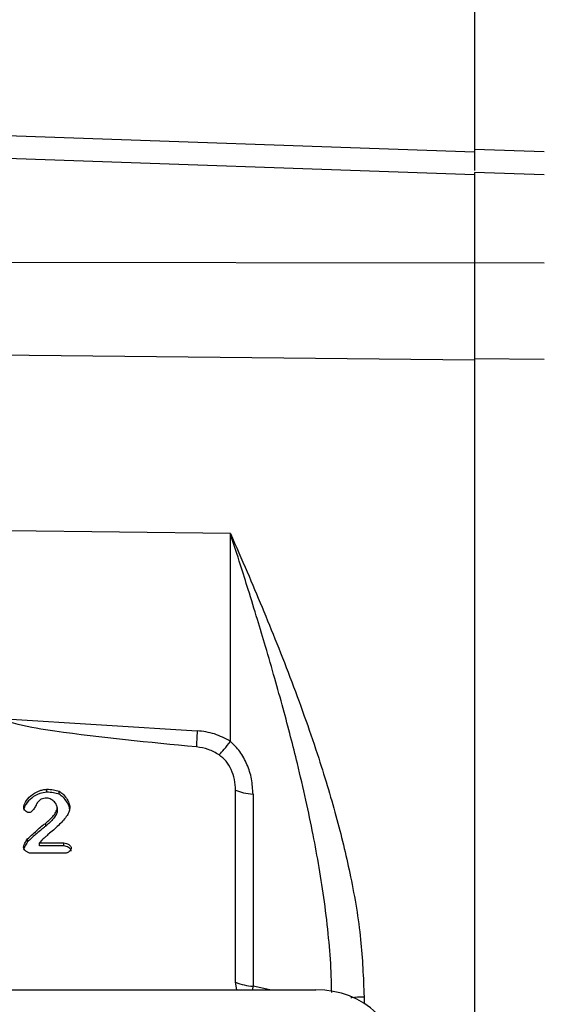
# Model space of a CAD drawing. Header units: inches. Extents: x 0.6 to 16.3, y 0.2 to 11.5.
# Tile 18 of 20: x 13.2 to 14.5, y 6.7 to 9. Entities that reach past the tile are written whole.
import ezdxf

# ---------------------------------------------------------------- set-up
doc = ezdxf.new("R2010")
doc.units = ezdxf.units.IN
doc.header["$MEASUREMENT"] = 0
doc.styles.add('SLDTEXTSTYLE0', font='TXT', dxfattribs={"width": 0.75})
doc.dimstyles.new('SLDDIMSTYLE4', dxfattribs={"dimtxt": 0.137795, "dimasz": 0.14, "dimexe": 0, "dimexo": 0.0625, "dimgap": 0.034449, "dimtad": 0, "dimdec": 1, "dimlfac": 1.5, "dimrnd": 1e-09, "dimzin": 4, "dimdsep": 46, "dimtxsty": 'SLDTEXTSTYLE0', "dimblk1": 'CLOSED', "dimblk2": 'CLOSED', "dimsah": 1, "dimcen": 0.09, "dimadec": 0, "dimazin": 1, "dimtfac": 1, "dimtdec": 1, "dimtofl": 0, "dimtmove": 0, "dimatfit": 3, "dimldrblk": 'CLOSED', "dimfxl": 0, "dimfrac": 2, "dimtolj": 1, "dimtzin": 12, "dimarcsym": 0})

# ---------------------------------------------------------------- blocks, each defined once
blk = doc.blocks.new('_Closed')
at = {"color": 0, "linetype": 'ByBlock', "lineweight": -2}
for p, q in [((-1, 0.166667), (0, 0)), ((-1, 0.166667), (-1, -0.166667)), ((0, 0), (-1, -0.166667)), ((0, 0), (-1, 0))]:
    blk.add_line(p, q, dxfattribs=at)
blk = doc.blocks.new('_D_10')
at = {"color": 7, "linetype": 'Continuous', "lineweight": 0}
for p, q in [((14.0787, 10.1962), (14.0367, 10.1962)), ((14.0367, 10.1962), (14.0367, 9.9775)), ((14.3841, 10.1962), (14.4261, 10.1962)), ((14.4261, 10.1962), (14.4261, 9.9775)), ((15.5217, 7.5217), (15.5217, 10.0371)), ((12.8267, 9.9977), (13.9158, 9.9977)), ((15.5217, 9.9977), (14.5469, 9.9977)), ((14.0367, 9.9775), (14.0787, 9.9775)), ((14.4261, 9.9775), (14.3841, 9.9775))]:
    blk.add_line(p, q, dxfattribs=at)
at = {"color": 7, "linetype": 'Continuous', "lineweight": 18, "xscale": 0.14, "yscale": 0.14, "rotation": 180.0000000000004}
blk.add_blockref('_Closed', (12.8267, 9.9977), dxfattribs=at)
at = {"color": 7, "linetype": 'Continuous', "lineweight": 18, "xscale": 0.14, "yscale": 0.14}
blk.add_blockref('_Closed', (15.5217, 9.9977), dxfattribs=at)
at = {"color": 7, "linetype": 'Continuous', "lineweight": 18, "char_height": 0.1378, "attachment_point": 1, "style": 'SLDTEXTSTYLE0'}
for s, insert in [('103', (14.0787, 10.1551)), ('4.0', (14.1041, 9.9489))]:
    blk.add_mtext(s, dxfattribs=dict(at, insert=insert))

msp = doc.modelspace()

# ---------------------------------------------------------------- linework, layer by layer
at = {"color": 7, "linetype": 'Continuous', "lineweight": 25}
for p, q in [((14.3364, 9.0855), (14.3364, 8.7272)), ((12.8267, 8.7742), (14.3364, 8.7212)), ((14.5045, 8.7213), (14.3364, 8.7272)), ((14.3364, 8.7272), (14.3364, 8.7212)), ((14.3364, 8.6661), (12.8267, 8.7188)), ((14.5045, 8.6659), (14.3364, 8.6718)), ((14.3364, 8.6718), (14.3364, 8.4539)), ((14.3364, 8.4534), (12.8267, 8.4551)), ((14.5045, 8.4538), (14.3364, 8.4539)), ((14.3364, 8.2199), (12.8267, 8.2359)), ((14.5045, 8.2211), (14.3364, 8.2228)), ((14.3364, 8.2228), (14.3364, 5.9337)), ((13.7489, 7.8026), (13.2151, 7.8093)), ((13.7489, 7.3021), (13.7489, 7.8026)), ((13.2086, 7.356), (13.669, 7.3277)), ((13.3073, 7.1795), (13.3073, 7.1867)), ((13.7615, 6.7221), (13.7615, 7.1843)), ((13.3366, 7.1746), (13.3366, 7.1818)), ((13.8034, 7.1747), (13.8034, 6.7125)), ((13.3322, 7.1425), (13.3322, 7.1354)), ((13.3045, 7.0981), (13.3045, 7.1052)), ((13.2605, 7.0599), (13.2605, 7.0671)), ((13.2949, 7.0642), (13.2894, 7.0574)), ((13.2894, 7.0574), (13.3477, 7.0574)), ((13.2894, 7.0503), (13.2894, 7.0574)), ((13.3477, 7.0503), (13.2894, 7.0503)), ((13.3477, 7.0503), (13.3477, 7.0574)), ((13.3509, 7.0328), (13.2687, 7.0328)), ((13.7646, 6.7041), (13.7615, 6.7221)), ((11.6982, 6.7041), (13.9546, 6.7041))]:
    msp.add_line(p, q, dxfattribs=at)
at = {"color": 8, "linetype": 'Continuous', "lineweight": 25}
for p, q in [((13.8032, 6.7041), (13.8034, 6.7125)), ((13.8435, 6.7041), (13.8034, 6.7125)), ((14.0706, 6.6871), (14.0706, 6.6712))]:
    msp.add_line(p, q, dxfattribs=at)
at = {"color": 7, "linetype": 'Continuous', "lineweight": 25}
msp.add_arc((13.8134, 6.8523), 0.1402, 248.2892, 265.9177, dxfattribs=at)
msp.add_ellipse((13.9482, 6.5056), major_axis=(0.2087, 0.0437), ratio=0.927683, start_param=6.091166, end_param=7.631805, dxfattribs=at)
for points, knots in [([(14.3364, 8.7272), (14.3364, 8.7161), (14.3364, 8.6955), (14.3364, 8.6802), (14.3364, 8.6771), (14.3364, 8.6768)], [0, 0, 0, 0, 0.515486, 0.954556, 1, 1, 1, 1]), ([(14.3364, 8.4539), (14.3364, 8.4323), (14.3364, 8.3922), (14.3364, 8.3337), (14.3364, 8.2767), (14.3364, 8.2417), (14.3364, 8.2228)], [0, 0, 0, 0, 0.266854, 0.494133, 0.728007, 1, 1, 1, 1]), ([(13.7489, 7.8026), (13.7624, 7.7718), (13.788, 7.7134), (13.8253, 7.625), (13.8613, 7.5368), (13.8969, 7.4454), (13.9307, 7.3531), (13.9601, 7.2666), (13.9848, 7.1874), (14.0053, 7.115), (14.0232, 7.0449), (14.0445, 6.9488), (14.0652, 6.8294), (14.0689, 6.733), (14.0706, 6.6871)], [0, 0, 0, 0, 0.089364, 0.169689, 0.251227, 0.336656, 0.422023, 0.502483, 0.569018, 0.632461, 0.693061, 0.752232, 0.881791, 1, 1, 1, 1]), ([(13.667, 7.2887), (13.5532, 7.2995), (13.4095, 7.3131), (13.2592, 7.3367), (13.2208, 7.347), (13.2113, 7.3518), (13.2092, 7.3541), (13.2086, 7.3552), (13.2086, 7.3557), (13.2086, 7.356)], [0, 0, 0, 0, 0.735258, 0.928217, 0.977796, 0.991705, 0.996344, 0.998249, 1, 1, 1, 1]), ([(13.7489, 7.3021), (13.7365, 7.3088), (13.7116, 7.3223), (13.6832, 7.3259), (13.669, 7.3277)], [0, 0, 0, 0, 0.499976, 1, 1, 1, 1]), ([(13.7217, 7.2695), (13.7258, 7.2736), (13.7338, 7.2817), (13.7439, 7.2953), (13.7489, 7.3021)], [0, 0, 0, 0, 0.500002, 1, 1, 1, 1]), ([(13.8034, 7.1747), (13.8027, 7.187), (13.8013, 7.2113), (13.7901, 7.2463), (13.7735, 7.278), (13.7569, 7.2942), (13.7489, 7.3021)], [0, 0, 0, 0, 0.264533, 0.522695, 0.768656, 1, 1, 1, 1]), ([(13.7217, 7.2695), (13.7133, 7.2744), (13.6964, 7.2841), (13.6768, 7.2872), (13.667, 7.2887)], [0, 0, 0, 0, 0.499995, 1, 1, 1, 1]), ([(13.7615, 7.1843), (13.761, 7.193), (13.76, 7.2101), (13.7517, 7.2338), (13.7398, 7.2547), (13.7276, 7.2647), (13.7217, 7.2695)], [0, 0, 0, 0, 0.272317, 0.530663, 0.772377, 1, 1, 1, 1]), ([(13.2514, 7.1434), (13.2516, 7.1453), (13.2523, 7.1497), (13.2573, 7.1595), (13.268, 7.1721), (13.2835, 7.1813), (13.2972, 7.1859), (13.3041, 7.1864), (13.3073, 7.1867)], [0, 0, 0, 0, 0.077929, 0.183453, 0.443708, 0.733356, 0.874443, 1, 1, 1, 1]), ([(13.3073, 7.1867), (13.3127, 7.1866), (13.3227, 7.1863), (13.3321, 7.1832), (13.3366, 7.1818)], [0, 0, 0, 0, 0.53234, 1, 1, 1, 1]), ([(13.3073, 7.1795), (13.3015, 7.1787), (13.2882, 7.1769), (13.2704, 7.1667), (13.2586, 7.1543), (13.2527, 7.1438), (13.2518, 7.1385), (13.2514, 7.1362)], [0, 0, 0, 0, 0.227415, 0.51355, 0.783056, 0.902647, 1, 1, 1, 1]), ([(13.3067, 7.1656), (13.3044, 7.1655), (13.2998, 7.1652), (13.2935, 7.1628), (13.2879, 7.159), (13.2851, 7.1555), (13.2837, 7.1536)], [0, 0, 0, 0, 0.25329, 0.493162, 0.736628, 1, 1, 1, 1]), ([(13.3322, 7.1425), (13.332, 7.1437), (13.3317, 7.1464), (13.329, 7.1519), (13.3237, 7.1582), (13.3167, 7.1629), (13.3108, 7.1652), (13.308, 7.1655), (13.3067, 7.1656)], [0, 0, 0, 0, 0.102949, 0.225587, 0.500629, 0.775642, 0.897246, 1, 1, 1, 1]), ([(13.3366, 7.1746), (13.3321, 7.176), (13.3227, 7.1791), (13.3127, 7.1794), (13.3073, 7.1795)], [0, 0, 0, 0, 0.4676719, 1, 1, 1, 1]), ([(13.3366, 7.1818), (13.3396, 7.1798), (13.3466, 7.1754), (13.3543, 7.1653), (13.3608, 7.1545), (13.3622, 7.1466), (13.3628, 7.1431)], [0, 0, 0, 0, 0.217216, 0.496614, 0.778158, 1, 1, 1, 1]), ([(13.3628, 7.136), (13.3623, 7.1391), (13.3611, 7.1464), (13.355, 7.1571), (13.3473, 7.1676), (13.3399, 7.1724), (13.3366, 7.1746)], [0, 0, 0, 0, 0.201477, 0.468567, 0.761132, 1, 1, 1, 1]), ([(13.2643, 7.1305), (13.2636, 7.1305), (13.262, 7.1307), (13.259, 7.1319), (13.2555, 7.1345), (13.2529, 7.138), (13.2516, 7.141), (13.2514, 7.1426), (13.2514, 7.1434)], [0, 0, 0, 0, 0.104655, 0.224393, 0.483889, 0.751094, 0.88134, 1, 1, 1, 1]), ([(13.2837, 7.1536), (13.2836, 7.1534), (13.2832, 7.1528), (13.2826, 7.1514), (13.2819, 7.15), (13.2814, 7.1489), (13.2812, 7.1486), (13.2812, 7.1486), (13.2798, 7.1457), (13.2768, 7.1401), (13.2722, 7.1339), (13.268, 7.1312), (13.2658, 7.1306), (13.2648, 7.1305), (13.2643, 7.1305)], [0, 0, 0, 0, 0.022778, 0.065637, 0.151703, 0.174611, 0.181034, 0.182988, 0.184103, 0.490906, 0.794506, 0.905077, 0.953688, 1, 1, 1, 1]), ([(13.3628, 7.1431), (13.3623, 7.1401), (13.3613, 7.1332), (13.3533, 7.1189), (13.3375, 7.1008), (13.3195, 7.0855), (13.3078, 7.0757), (13.304, 7.0724), (13.3002, 7.0692), (13.2973, 7.0665), (13.2949, 7.0642)], [0, 0, 0, 0, 0.08972, 0.199168, 0.462412, 0.766793, 0.86078, 0.88969, 0.906546, 1, 1, 1, 1]), ([(13.3045, 7.1052), (13.3113, 7.111), (13.3214, 7.1195), (13.3289, 7.132), (13.3317, 7.1385), (13.332, 7.1413), (13.3322, 7.1425)], [0, 0, 0, 0, 0.552211, 0.815342, 0.919963, 1, 1, 1, 1]), ([(13.3322, 7.1354), (13.332, 7.1341), (13.3311, 7.1271), (13.3221, 7.1133), (13.311, 7.1037), (13.3045, 7.0981)], [0, 0, 0, 0, 0.08028, 0.459906, 1, 1, 1, 1]), ([(13.2605, 7.0671), (13.269, 7.0749), (13.2811, 7.0861), (13.2958, 7.0987), (13.3022, 7.1035), (13.3045, 7.1052)], [0, 0, 0, 0, 0.594847, 0.850249, 1, 1, 1, 1]), ([(13.3045, 7.0981), (13.3027, 7.0967), (13.2982, 7.0934), (13.2902, 7.0866), (13.2771, 7.0754), (13.267, 7.066), (13.2605, 7.0599)], [0, 0, 0, 0, 0.113796, 0.2856, 0.54304, 1, 1, 1, 1]), ([(13.251, 7.0473), (13.2513, 7.0487), (13.252, 7.0521), (13.255, 7.0589), (13.2584, 7.0639), (13.2605, 7.0671)], [0, 0, 0, 0, 0.194872, 0.478904, 1, 1, 1, 1]), ([(13.2605, 7.0599), (13.2582, 7.0564), (13.2548, 7.0513), (13.2518, 7.0445), (13.2512, 7.0414), (13.251, 7.0401)], [0, 0, 0, 0, 0.566743, 0.823863, 1, 1, 1, 1]), ([(13.2687, 7.0328), (13.2676, 7.0329), (13.2655, 7.033), (13.2612, 7.0346), (13.2566, 7.0376), (13.253, 7.0415), (13.2513, 7.0449), (13.2511, 7.0465), (13.251, 7.0473)], [0, 0, 0, 0, 0.123315, 0.258807, 0.531449, 0.789082, 0.903328, 1, 1, 1, 1]), ([(13.3477, 7.0574), (13.3499, 7.0572), (13.3543, 7.0567), (13.36, 7.0537), (13.3636, 7.0503), (13.3654, 7.0473), (13.3656, 7.0457), (13.3657, 7.045)], [0, 0, 0, 0, 0.274613, 0.546287, 0.792544, 0.902555, 1, 1, 1, 1]), ([(13.3657, 7.0378), (13.3655, 7.0386), (13.3653, 7.0404), (13.3633, 7.0435), (13.3596, 7.0468), (13.354, 7.0496), (13.3498, 7.05), (13.3477, 7.0503)], [0, 0, 0, 0, 0.1075, 0.230482, 0.474204, 0.737431, 1, 1, 1, 1]), ([(13.3657, 7.045), (13.3656, 7.0443), (13.3654, 7.0429), (13.364, 7.0401), (13.3612, 7.0367), (13.3573, 7.0342), (13.3537, 7.033), (13.3518, 7.0329), (13.3509, 7.0328)], [0, 0, 0, 0, 0.0994138, 0.2140329, 0.4678451, 0.7367127, 0.8726151, 1, 1, 1, 1])]:
    msp.add_open_spline(points, degree=3, knots=knots, dxfattribs=at)
at = {"color": 8, "linetype": 'Continuous', "lineweight": 25}
for points, knots in [([(13.9927, 6.6977), (13.9924, 6.7142), (13.9916, 6.7578), (13.9857, 6.8305), (13.9759, 6.9144), (13.963, 6.9973), (13.948, 7.0791), (13.9305, 7.1625), (13.9122, 7.2409), (13.8937, 7.3144), (13.8756, 7.3828), (13.8554, 7.4554), (13.8347, 7.5268), (13.8133, 7.5982), (13.7932, 7.6634), (13.7714, 7.7325), (13.7571, 7.7771), (13.7489, 7.8026)], [0, 0, 0, 0, 0.0428322, 0.1135408, 0.1893843, 0.2621811, 0.331566, 0.4056387, 0.484409, 0.5424544, 0.6047457, 0.6712846, 0.7420727, 0.8031475, 0.8712481, 0.9264968, 1, 1, 1, 1]), ([(14.0389, 6.6855), (14.0396, 6.6855), (14.0485, 6.6868), (14.06, 6.6869), (14.0706, 6.6871)], [0, 0, 0, 0, 0.07153, 1, 1, 1, 1])]:
    msp.add_open_spline(points, degree=3, knots=knots, dxfattribs=at)
at = {"color": 7, "linetype": 'Continuous', "lineweight": 25}
for points in [[(13.669, 7.3277), (13.6686, 7.3199), (13.6677, 7.3043), (13.6673, 7.2939), (13.667, 7.2887)], [(13.7615, 7.1843), (13.7674, 7.1821), (13.7793, 7.1777), (13.7954, 7.1757), (13.8034, 7.1747)]]:
    msp.add_open_spline(points, degree=3, dxfattribs=at)

# ---------------------------------------------------------------- dimensions: what is measured, and where the dimension line sits
at = {"color": 7, "linetype": 'Continuous', "lineweight": 18}
dim = msp.add_linear_dim(base=(12.8267, 9.9977), p1=(15.5217, 7.4824), p2=(12.8267, 10.0823), dimstyle='SLDDIMSTYLE4', dxfattribs=at)
dim.commit()
dim.dimension.update_dxf_attribs({"geometry": '_D_10', "text_midpoint": (14.2314, 9.9977), "dimtype": 160})

doc.saveas('drawing.dxf')
